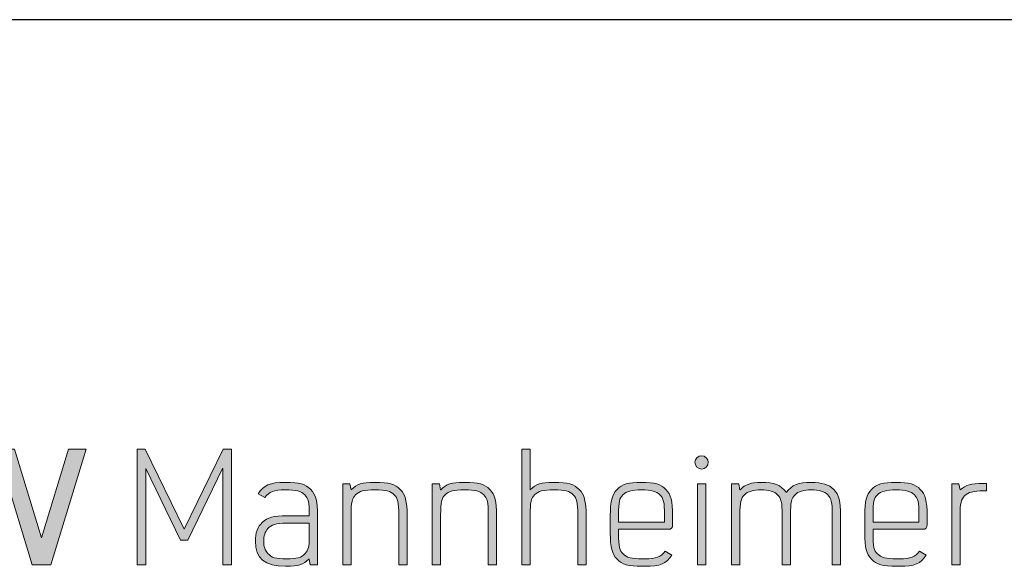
# Model space of a CAD drawing. Header units: metres. Extents: x 0 to 0.185, y 0 to 0.12.
# Tile 5 of 7: x 0.015 to 0.031, y 0.112 to 0.12. Entities that reach past the tile are written whole.
import ezdxf

# ---------------------------------------------------------------- set-up
doc = ezdxf.new("R2010")
doc.units = ezdxf.units.M
doc.header["$MEASUREMENT"] = 0
doc.layers.add('RAM_Logo_MV', color=7, linetype='Continuous', lineweight=25, true_color=0xb5151d)
doc.layers.add('RAM_Stempel_MV', color=7, linetype='Continuous', lineweight=25)

# ---------------------------------------------------------------- blocks, each defined once
blk = doc.blocks.new('MV_Logo')
at = {"layer": 'RAM_Logo_MV', "true_color": 0x181512}
h = blk.add_hatch(color=250, dxfattribs=at)
h.dxf.hatch_style = 2
h.paths.add_polyline_path([(0.39611, 0.33023), (0.40641, 0.33023), (0.40641, 0.3794), (0.40651, 0.3794), (0.42233, 0.3468), (0.43062, 0.3468), (0.44644, 0.3794), (0.44654, 0.3794), (0.44654, 0.33023), (0.45684, 0.33023), (0.45684, 0.40106), (0.44686, 0.40106), (0.42647, 0.3589), (0.40609, 0.40106), (0.39611, 0.40106)])
h.paths.add_polyline_path([(0.4871, 0.33023), (0.49868, 0.33023), (0.52013, 0.40106), (0.5094, 0.40106), (0.49295, 0.3468), (0.49284, 0.3468), (0.47638, 0.40106), (0.46566, 0.40106)])
h.paths.add_polyline_path([(0.55124, 0.33023), (0.55654, 0.33023), (0.55654, 0.38917), (0.55665, 0.38917), (0.57789, 0.34542), (0.58224, 0.34542), (0.60348, 0.38917), (0.60358, 0.38917), (0.60358, 0.33023), (0.60889, 0.33023), (0.60889, 0.40106), (0.6039, 0.40106), (0.58012, 0.35211), (0.58001, 0.35211), (0.55623, 0.40106), (0.55124, 0.40106)])
edge = h.paths.add_edge_path()
edge.add_spline(control_points=[(0.66156, 0.33023), (0.66156, 0.33023), (0.66156, 0.36039), (0.66156, 0.36039), (0.66156, 0.3692), (0.6605, 0.37313), (0.65742, 0.37632), (0.65423, 0.37961), (0.65052, 0.38067), (0.64202, 0.38067), (0.64202, 0.38067), (0.6417, 0.38067), (0.6417, 0.38067), (0.63257, 0.38067), (0.62843, 0.37897), (0.62535, 0.37377), (0.62535, 0.37377), (0.62938, 0.37143), (0.62938, 0.37143), (0.63204, 0.37504), (0.63491, 0.37611), (0.6417, 0.37611), (0.6417, 0.37611), (0.64202, 0.37611), (0.64202, 0.37611), (0.6485, 0.37611), (0.65147, 0.37536), (0.6537, 0.37313), (0.65593, 0.3709), (0.65646, 0.36867), (0.65646, 0.36071), (0.65646, 0.36071), (0.65646, 0.36028), (0.65646, 0.36028), (0.65646, 0.36028), (0.64266, 0.36028), (0.64266, 0.36028), (0.6348, 0.36028), (0.63087, 0.35922), (0.62779, 0.35625), (0.62493, 0.3537), (0.62355, 0.34977), (0.62355, 0.34478), (0.62355, 0.33416), (0.62928, 0.32938), (0.64191, 0.32938), (0.64191, 0.32938), (0.64234, 0.32938), (0.64234, 0.32938), (0.64977, 0.32938), (0.65285, 0.33034), (0.65625, 0.33384), (0.65625, 0.33384), (0.65646, 0.33384), (0.65646, 0.33384), (0.65646, 0.33384), (0.6571, 0.33023), (0.6571, 0.33023), (0.6571, 0.33023), (0.66156, 0.33023), (0.66156, 0.33023), (0.66156, 0.33023), (0.66156, 0.33023), (0.66156, 0.33023)], knot_values=[0, 0, 0, 0, 1, 1, 1, 2, 2, 2, 3, 3, 3, 4, 4, 4, 5, 5, 5, 6, 6, 6, 7, 7, 7, 8, 8, 8, 9, 9, 9, 10, 10, 10, 11, 11, 11, 12, 12, 12, 13, 13, 13, 14, 14, 14, 15, 15, 15, 16, 16, 16, 17, 17, 17, 18, 18, 18, 19, 19, 19, 20, 20, 20, 21, 21, 21, 21], degree=3, periodic=0)
edge = h.paths.add_edge_path()
edge.add_spline(control_points=[(0.65646, 0.35572), (0.65646, 0.35572), (0.65646, 0.34701), (0.65646, 0.34701), (0.65646, 0.34128), (0.65593, 0.33947), (0.65402, 0.33724), (0.65168, 0.33469), (0.64892, 0.33395), (0.64255, 0.33395), (0.63607, 0.33395), (0.63353, 0.33469), (0.63119, 0.33724), (0.62949, 0.33905), (0.62864, 0.3416), (0.62864, 0.34478), (0.62864, 0.34797), (0.62949, 0.35051), (0.63119, 0.35243), (0.63342, 0.35487), (0.63618, 0.35572), (0.64255, 0.35572), (0.64255, 0.35572), (0.65646, 0.35572), (0.65646, 0.35572), (0.65646, 0.35572), (0.65646, 0.35572), (0.65646, 0.35572)], knot_values=[0, 0, 0, 0, 1, 1, 1, 2, 2, 2, 3, 3, 3, 4, 4, 4, 5, 5, 5, 6, 6, 6, 7, 7, 7, 8, 8, 8, 9, 9, 9, 9], degree=3, periodic=0)
edge = h.paths.add_edge_path()
edge.add_spline(control_points=[(0.67695, 0.33023), (0.67695, 0.33023), (0.68205, 0.33023), (0.68205, 0.33023), (0.68205, 0.33023), (0.68205, 0.36082), (0.68205, 0.36082), (0.68205, 0.36867), (0.68258, 0.3709), (0.68481, 0.37313), (0.68704, 0.37536), (0.69001, 0.37611), (0.69649, 0.37611), (0.69649, 0.37611), (0.6967, 0.37611), (0.6967, 0.37611), (0.70318, 0.37611), (0.70615, 0.37536), (0.70838, 0.37313), (0.71061, 0.3709), (0.71114, 0.36867), (0.71114, 0.36082), (0.71114, 0.36082), (0.71114, 0.33023), (0.71114, 0.33023), (0.71114, 0.33023), (0.71624, 0.33023), (0.71624, 0.33023), (0.71624, 0.33023), (0.71624, 0.36039), (0.71624, 0.36039), (0.71624, 0.3692), (0.71518, 0.37313), (0.7121, 0.37642), (0.70891, 0.37961), (0.7052, 0.38067), (0.6967, 0.38067), (0.6967, 0.38067), (0.69617, 0.38067), (0.69617, 0.38067), (0.68863, 0.38067), (0.68566, 0.37971), (0.68216, 0.37621), (0.68216, 0.37621), (0.68205, 0.37621), (0.68205, 0.37621), (0.68205, 0.37621), (0.68131, 0.37982), (0.68131, 0.37982), (0.68131, 0.37982), (0.67695, 0.37982), (0.67695, 0.37982), (0.67695, 0.37982), (0.67695, 0.33023), (0.67695, 0.33023), (0.67695, 0.33023), (0.67695, 0.33023), (0.67695, 0.33023)], knot_values=[0, 0, 0, 0, 1, 1, 1, 2, 2, 2, 3, 3, 3, 4, 4, 4, 5, 5, 5, 6, 6, 6, 7, 7, 7, 8, 8, 8, 9, 9, 9, 10, 10, 10, 11, 11, 11, 12, 12, 12, 13, 13, 13, 14, 14, 14, 15, 15, 15, 16, 16, 16, 17, 17, 17, 18, 18, 18, 19, 19, 19, 19], degree=3, periodic=0)
edge = h.paths.add_edge_path()
edge.add_spline(control_points=[(0.73164, 0.33023), (0.73164, 0.33023), (0.73673, 0.33023), (0.73673, 0.33023), (0.73673, 0.33023), (0.73673, 0.36082), (0.73673, 0.36082), (0.73673, 0.36867), (0.73726, 0.3709), (0.73949, 0.37313), (0.74172, 0.37536), (0.7447, 0.37611), (0.75117, 0.37611), (0.75117, 0.37611), (0.75139, 0.37611), (0.75139, 0.37611), (0.75786, 0.37611), (0.76083, 0.37536), (0.76307, 0.37313), (0.76529, 0.3709), (0.76583, 0.36867), (0.76583, 0.36082), (0.76583, 0.36082), (0.76583, 0.33023), (0.76583, 0.33023), (0.76583, 0.33023), (0.77092, 0.33023), (0.77092, 0.33023), (0.77092, 0.33023), (0.77092, 0.36039), (0.77092, 0.36039), (0.77092, 0.3692), (0.76986, 0.37313), (0.76678, 0.37642), (0.7636, 0.37961), (0.75988, 0.38067), (0.75139, 0.38067), (0.75139, 0.38067), (0.75085, 0.38067), (0.75085, 0.38067), (0.74332, 0.38067), (0.74034, 0.37971), (0.73684, 0.37621), (0.73684, 0.37621), (0.73673, 0.37621), (0.73673, 0.37621), (0.73673, 0.37621), (0.73599, 0.37982), (0.73599, 0.37982), (0.73599, 0.37982), (0.73164, 0.37982), (0.73164, 0.37982), (0.73164, 0.37982), (0.73164, 0.33023), (0.73164, 0.33023), (0.73164, 0.33023), (0.73164, 0.33023), (0.73164, 0.33023)], knot_values=[0, 0, 0, 0, 1, 1, 1, 2, 2, 2, 3, 3, 3, 4, 4, 4, 5, 5, 5, 6, 6, 6, 7, 7, 7, 8, 8, 8, 9, 9, 9, 10, 10, 10, 11, 11, 11, 12, 12, 12, 13, 13, 13, 14, 14, 14, 15, 15, 15, 16, 16, 16, 17, 17, 17, 18, 18, 18, 19, 19, 19, 19], degree=3, periodic=0)
edge = h.paths.add_edge_path()
edge.add_spline(control_points=[(0.78632, 0.33023), (0.78632, 0.33023), (0.79142, 0.33023), (0.79142, 0.33023), (0.79142, 0.33023), (0.79142, 0.36071), (0.79142, 0.36071), (0.79142, 0.36867), (0.79195, 0.3709), (0.79418, 0.37313), (0.79641, 0.37536), (0.79938, 0.37611), (0.80586, 0.37611), (0.80586, 0.37611), (0.80607, 0.37611), (0.80607, 0.37611), (0.81255, 0.37611), (0.81552, 0.37536), (0.81775, 0.37313), (0.81998, 0.3709), (0.82051, 0.36867), (0.82051, 0.36071), (0.82051, 0.36071), (0.82051, 0.33023), (0.82051, 0.33023), (0.82051, 0.33023), (0.82561, 0.33023), (0.82561, 0.33023), (0.82561, 0.33023), (0.82561, 0.36039), (0.82561, 0.36039), (0.82561, 0.3692), (0.82454, 0.37313), (0.82146, 0.37632), (0.81828, 0.37961), (0.81456, 0.38067), (0.80607, 0.38067), (0.80607, 0.38067), (0.80554, 0.38067), (0.80554, 0.38067), (0.798, 0.38067), (0.79503, 0.37971), (0.79152, 0.37621), (0.79152, 0.37621), (0.79142, 0.37621), (0.79142, 0.37621), (0.79142, 0.37621), (0.79142, 0.40106), (0.79142, 0.40106), (0.79142, 0.40106), (0.78632, 0.40106), (0.78632, 0.40106), (0.78632, 0.40106), (0.78632, 0.33023), (0.78632, 0.33023), (0.78632, 0.33023), (0.78632, 0.33023), (0.78632, 0.33023)], knot_values=[0, 0, 0, 0, 1, 1, 1, 2, 2, 2, 3, 3, 3, 4, 4, 4, 5, 5, 5, 6, 6, 6, 7, 7, 7, 8, 8, 8, 9, 9, 9, 10, 10, 10, 11, 11, 11, 12, 12, 12, 13, 13, 13, 14, 14, 14, 15, 15, 15, 16, 16, 16, 17, 17, 17, 18, 18, 18, 19, 19, 19, 19], degree=3, periodic=0)
edge = h.paths.add_edge_path()
edge.add_spline(control_points=[(0.87392, 0.33862), (0.87126, 0.33501), (0.8684, 0.33395), (0.8616, 0.33395), (0.8616, 0.33395), (0.8599, 0.33395), (0.8599, 0.33395), (0.85342, 0.33395), (0.85045, 0.33469), (0.84822, 0.33692), (0.84599, 0.33915), (0.84546, 0.34138), (0.84546, 0.34935), (0.84546, 0.34935), (0.84546, 0.352), (0.84546, 0.352), (0.84546, 0.352), (0.8754, 0.352), (0.8754, 0.352), (0.87785, 0.352), (0.87848, 0.35264), (0.87848, 0.35519), (0.87848, 0.35519), (0.87848, 0.3605), (0.87848, 0.3605), (0.87848, 0.36931), (0.87742, 0.37324), (0.87434, 0.37642), (0.87126, 0.37961), (0.86744, 0.38067), (0.85948, 0.38067), (0.85151, 0.38067), (0.84758, 0.37961), (0.84451, 0.37642), (0.84143, 0.37313), (0.84036, 0.36931), (0.84036, 0.3605), (0.84036, 0.3605), (0.84036, 0.34967), (0.84036, 0.34967), (0.84036, 0.34085), (0.84143, 0.33692), (0.84451, 0.33374), (0.84769, 0.33045), (0.8513, 0.32938), (0.8599, 0.32938), (0.8599, 0.32938), (0.8616, 0.32938), (0.8616, 0.32938), (0.87073, 0.32938), (0.87477, 0.33108), (0.87795, 0.33629), (0.87795, 0.33629), (0.87392, 0.33862), (0.87392, 0.33862), (0.87392, 0.33862), (0.87392, 0.33862), (0.87392, 0.33862)], knot_values=[0, 0, 0, 0, 1, 1, 1, 2, 2, 2, 3, 3, 3, 4, 4, 4, 5, 5, 5, 6, 6, 6, 7, 7, 7, 8, 8, 8, 9, 9, 9, 10, 10, 10, 11, 11, 11, 12, 12, 12, 13, 13, 13, 14, 14, 14, 15, 15, 15, 16, 16, 16, 17, 17, 17, 18, 18, 18, 19, 19, 19, 19], degree=3, periodic=0)
edge = h.paths.add_edge_path()
edge.add_spline(control_points=[(0.84546, 0.35646), (0.84546, 0.35646), (0.84546, 0.36082), (0.84546, 0.36082), (0.84546, 0.3691), (0.84588, 0.3708), (0.84812, 0.37313), (0.85034, 0.37525), (0.85342, 0.37611), (0.85948, 0.37611), (0.86542, 0.37611), (0.8685, 0.37525), (0.87073, 0.37313), (0.87296, 0.3709), (0.87349, 0.36867), (0.87349, 0.36082), (0.87349, 0.36082), (0.87349, 0.35646), (0.87349, 0.35646), (0.87349, 0.35646), (0.84546, 0.35646), (0.84546, 0.35646), (0.84546, 0.35646), (0.84546, 0.35646), (0.84546, 0.35646)], knot_values=[0, 0, 0, 0, 1, 1, 1, 2, 2, 2, 3, 3, 3, 4, 4, 4, 5, 5, 5, 6, 6, 6, 7, 7, 7, 8, 8, 8, 8], degree=3, periodic=0)
edge = h.paths.add_edge_path()
edge.add_spline(control_points=[(0.89621, 0.39702), (0.89398, 0.39702), (0.89207, 0.39511), (0.89207, 0.39299), (0.89207, 0.39076), (0.89398, 0.38885), (0.89621, 0.38885), (0.89834, 0.38885), (0.90025, 0.39076), (0.90025, 0.39299), (0.90025, 0.39511), (0.89834, 0.39702), (0.89621, 0.39702), (0.89621, 0.39702), (0.89621, 0.39702), (0.89621, 0.39702)], knot_values=[0, 0, 0, 0, 1, 1, 1, 2, 2, 2, 3, 3, 3, 4, 4, 4, 5, 5, 5, 5], degree=3, periodic=0)
h.paths.add_polyline_path([(0.89367, 0.33023), (0.89876, 0.33023), (0.89876, 0.37982), (0.89367, 0.37982)])
edge = h.paths.add_edge_path()
edge.add_spline(control_points=[(0.91448, 0.33023), (0.91448, 0.33023), (0.91957, 0.33023), (0.91957, 0.33023), (0.91957, 0.33023), (0.91957, 0.36082), (0.91957, 0.36082), (0.91957, 0.36867), (0.9201, 0.3709), (0.92233, 0.37313), (0.92435, 0.37515), (0.92764, 0.37611), (0.93253, 0.37611), (0.93731, 0.37611), (0.9406, 0.37515), (0.94262, 0.37313), (0.94484, 0.3709), (0.94538, 0.36867), (0.94538, 0.36082), (0.94538, 0.36082), (0.94538, 0.33023), (0.94538, 0.33023), (0.94538, 0.33023), (0.95047, 0.33023), (0.95047, 0.33023), (0.95047, 0.33023), (0.95047, 0.36082), (0.95047, 0.36082), (0.95047, 0.36867), (0.951, 0.3709), (0.95323, 0.37313), (0.95525, 0.37515), (0.95854, 0.37611), (0.96321, 0.37611), (0.96789, 0.37611), (0.97118, 0.37515), (0.97319, 0.37313), (0.97542, 0.3709), (0.97596, 0.36867), (0.97596, 0.36082), (0.97596, 0.36082), (0.97596, 0.33023), (0.97596, 0.33023), (0.97596, 0.33023), (0.98105, 0.33023), (0.98105, 0.33023), (0.98105, 0.33023), (0.98105, 0.36039), (0.98105, 0.36039), (0.98105, 0.3692), (0.9801, 0.37313), (0.97691, 0.37642), (0.97415, 0.37929), (0.9698, 0.38067), (0.96321, 0.38067), (0.95525, 0.38067), (0.95132, 0.37908), (0.94803, 0.37462), (0.94803, 0.37462), (0.94782, 0.37462), (0.94782, 0.37462), (0.94453, 0.37908), (0.9406, 0.38067), (0.93253, 0.38067), (0.92626, 0.38067), (0.92297, 0.3795), (0.91968, 0.37621), (0.91968, 0.37621), (0.91957, 0.37621), (0.91957, 0.37621), (0.91957, 0.37621), (0.91883, 0.37982), (0.91883, 0.37982), (0.91883, 0.37982), (0.91448, 0.37982), (0.91448, 0.37982), (0.91448, 0.37982), (0.91448, 0.33023), (0.91448, 0.33023), (0.91448, 0.33023), (0.91448, 0.33023), (0.91448, 0.33023)], knot_values=[0, 0, 0, 0, 1, 1, 1, 2, 2, 2, 3, 3, 3, 4, 4, 4, 5, 5, 5, 6, 6, 6, 7, 7, 7, 8, 8, 8, 9, 9, 9, 10, 10, 10, 11, 11, 11, 12, 12, 12, 13, 13, 13, 14, 14, 14, 15, 15, 15, 16, 16, 16, 17, 17, 17, 18, 18, 18, 19, 19, 19, 20, 20, 20, 21, 21, 21, 22, 22, 22, 23, 23, 23, 24, 24, 24, 25, 25, 25, 26, 26, 26, 27, 27, 27, 27], degree=3, periodic=0)
edge = h.paths.add_edge_path()
edge.add_spline(control_points=[(1.02936, 0.33862), (1.02671, 0.33501), (1.02384, 0.33395), (1.01705, 0.33395), (1.01705, 0.33395), (1.01535, 0.33395), (1.01535, 0.33395), (1.00887, 0.33395), (1.0059, 0.33469), (1.00367, 0.33692), (1.00144, 0.33915), (1.00091, 0.34138), (1.00091, 0.34935), (1.00091, 0.34935), (1.00091, 0.352), (1.00091, 0.352), (1.00091, 0.352), (1.03085, 0.352), (1.03085, 0.352), (1.03329, 0.352), (1.03393, 0.35264), (1.03393, 0.35519), (1.03393, 0.35519), (1.03393, 0.3605), (1.03393, 0.3605), (1.03393, 0.36931), (1.03287, 0.37324), (1.02979, 0.37642), (1.02671, 0.37961), (1.02289, 0.38067), (1.01492, 0.38067), (1.00696, 0.38067), (1.00303, 0.37961), (0.99995, 0.37642), (0.99687, 0.37313), (0.99581, 0.36931), (0.99581, 0.3605), (0.99581, 0.3605), (0.99581, 0.34967), (0.99581, 0.34967), (0.99581, 0.34085), (0.99687, 0.33692), (0.99995, 0.33374), (1.00314, 0.33045), (1.00675, 0.32938), (1.01535, 0.32938), (1.01535, 0.32938), (1.01705, 0.32938), (1.01705, 0.32938), (1.02618, 0.32938), (1.03021, 0.33108), (1.0334, 0.33629), (1.0334, 0.33629), (1.02936, 0.33862), (1.02936, 0.33862), (1.02936, 0.33862), (1.02936, 0.33862), (1.02936, 0.33862)], knot_values=[0, 0, 0, 0, 1, 1, 1, 2, 2, 2, 3, 3, 3, 4, 4, 4, 5, 5, 5, 6, 6, 6, 7, 7, 7, 8, 8, 8, 9, 9, 9, 10, 10, 10, 11, 11, 11, 12, 12, 12, 13, 13, 13, 14, 14, 14, 15, 15, 15, 16, 16, 16, 17, 17, 17, 18, 18, 18, 19, 19, 19, 19], degree=3, periodic=0)
edge = h.paths.add_edge_path()
edge.add_spline(control_points=[(1.00091, 0.35646), (1.00091, 0.35646), (1.00091, 0.36082), (1.00091, 0.36082), (1.00091, 0.3691), (1.00133, 0.3708), (1.00356, 0.37313), (1.00579, 0.37525), (1.00887, 0.37611), (1.01492, 0.37611), (1.02087, 0.37611), (1.02395, 0.37525), (1.02618, 0.37313), (1.02841, 0.3709), (1.02894, 0.36867), (1.02894, 0.36082), (1.02894, 0.36082), (1.02894, 0.35646), (1.02894, 0.35646), (1.02894, 0.35646), (1.00091, 0.35646), (1.00091, 0.35646), (1.00091, 0.35646), (1.00091, 0.35646), (1.00091, 0.35646)], knot_values=[0, 0, 0, 0, 1, 1, 1, 2, 2, 2, 3, 3, 3, 4, 4, 4, 5, 5, 5, 6, 6, 6, 7, 7, 7, 8, 8, 8, 8], degree=3, periodic=0)
edge = h.paths.add_edge_path()
edge.add_spline(control_points=[(1.04901, 0.33023), (1.04901, 0.33023), (1.0541, 0.33023), (1.0541, 0.33023), (1.0541, 0.33023), (1.0541, 0.36018), (1.0541, 0.36018), (1.0541, 0.36803), (1.05463, 0.37026), (1.05686, 0.3725), (1.05909, 0.37472), (1.06207, 0.37547), (1.06854, 0.37547), (1.06854, 0.37547), (1.07024, 0.37547), (1.07024, 0.37547), (1.07024, 0.37547), (1.07024, 0.38003), (1.07024, 0.38003), (1.07024, 0.38003), (1.06822, 0.38003), (1.06822, 0.38003), (1.06047, 0.38003), (1.05771, 0.37929), (1.05421, 0.37611), (1.05421, 0.37611), (1.0541, 0.37611), (1.0541, 0.37611), (1.0541, 0.37611), (1.05336, 0.37982), (1.05336, 0.37982), (1.05336, 0.37982), (1.04901, 0.37982), (1.04901, 0.37982), (1.04901, 0.37982), (1.04901, 0.33023), (1.04901, 0.33023), (1.04901, 0.33023), (1.04901, 0.33023), (1.04901, 0.33023)], knot_values=[0, 0, 0, 0, 1, 1, 1, 2, 2, 2, 3, 3, 3, 4, 4, 4, 5, 5, 5, 6, 6, 6, 7, 7, 7, 8, 8, 8, 9, 9, 9, 10, 10, 10, 11, 11, 11, 12, 12, 12, 13, 13, 13, 13], degree=3, periodic=0)
at = {"layer": 'RAM_Logo_MV', "color": 250, "lineweight": 0, "true_color": 0x181512}
for points in [[(0.4871, 0.33023), (0.49868, 0.33023), (0.52013, 0.40106), (0.5094, 0.40106), (0.49295, 0.3468), (0.49284, 0.3468), (0.47638, 0.40106), (0.46566, 0.40106), (0.4871, 0.33023), (0.4871, 0.33023)], [(0.55124, 0.33023), (0.55654, 0.33023), (0.55654, 0.38917), (0.55665, 0.38917), (0.57789, 0.34542), (0.58224, 0.34542), (0.60348, 0.38917), (0.60358, 0.38917), (0.60358, 0.33023), (0.60889, 0.33023), (0.60889, 0.40106), (0.6039, 0.40106), (0.58012, 0.35211), (0.58001, 0.35211), (0.55623, 0.40106), (0.55124, 0.40106), (0.55124, 0.33023), (0.55124, 0.33023)], [(0.89367, 0.33023), (0.89876, 0.33023), (0.89876, 0.37982), (0.89367, 0.37982), (0.89367, 0.33023), (0.89367, 0.33023)]]:
    blk.add_lwpolyline(points, dxfattribs=at)
for points, knots in [([(0.78632, 0.33023), (0.78632, 0.33023), (0.79142, 0.33023), (0.79142, 0.33023), (0.79142, 0.33023), (0.79142, 0.36071), (0.79142, 0.36071), (0.79142, 0.36867), (0.79195, 0.3709), (0.79418, 0.37313), (0.79641, 0.37536), (0.79938, 0.37611), (0.80586, 0.37611), (0.80586, 0.37611), (0.80607, 0.37611), (0.80607, 0.37611), (0.81255, 0.37611), (0.81552, 0.37536), (0.81775, 0.37313), (0.81998, 0.3709), (0.82051, 0.36867), (0.82051, 0.36071), (0.82051, 0.36071), (0.82051, 0.33023), (0.82051, 0.33023), (0.82051, 0.33023), (0.82561, 0.33023), (0.82561, 0.33023), (0.82561, 0.33023), (0.82561, 0.36039), (0.82561, 0.36039), (0.82561, 0.3692), (0.82454, 0.37313), (0.82146, 0.37632), (0.81828, 0.37961), (0.81456, 0.38067), (0.80607, 0.38067), (0.80607, 0.38067), (0.80554, 0.38067), (0.80554, 0.38067), (0.798, 0.38067), (0.79503, 0.37971), (0.79152, 0.37621), (0.79152, 0.37621), (0.79142, 0.37621), (0.79142, 0.37621), (0.79142, 0.37621), (0.79142, 0.40106), (0.79142, 0.40106), (0.79142, 0.40106), (0.78632, 0.40106), (0.78632, 0.40106), (0.78632, 0.40106), (0.78632, 0.33023), (0.78632, 0.33023), (0.78632, 0.33023), (0.78632, 0.33023), (0.78632, 0.33023)], [0, 0, 0, 0, 1, 1, 1, 2, 2, 2, 3, 3, 3, 4, 4, 4, 5, 5, 5, 6, 6, 6, 7, 7, 7, 8, 8, 8, 9, 9, 9, 10, 10, 10, 11, 11, 11, 12, 12, 12, 13, 13, 13, 14, 14, 14, 15, 15, 15, 16, 16, 16, 17, 17, 17, 18, 18, 18, 19, 19, 19, 19]), ([(0.89621, 0.39702), (0.89398, 0.39702), (0.89207, 0.39511), (0.89207, 0.39299), (0.89207, 0.39076), (0.89398, 0.38885), (0.89621, 0.38885), (0.89834, 0.38885), (0.90025, 0.39076), (0.90025, 0.39299), (0.90025, 0.39511), (0.89834, 0.39702), (0.89621, 0.39702), (0.89621, 0.39702), (0.89621, 0.39702), (0.89621, 0.39702)], [0, 0, 0, 0, 1, 1, 1, 2, 2, 2, 3, 3, 3, 4, 4, 4, 5, 5, 5, 5]), ([(0.66156, 0.33023), (0.66156, 0.33023), (0.66156, 0.36039), (0.66156, 0.36039), (0.66156, 0.3692), (0.6605, 0.37313), (0.65742, 0.37632), (0.65423, 0.37961), (0.65052, 0.38067), (0.64202, 0.38067), (0.64202, 0.38067), (0.6417, 0.38067), (0.6417, 0.38067), (0.63257, 0.38067), (0.62843, 0.37897), (0.62535, 0.37377), (0.62535, 0.37377), (0.62938, 0.37143), (0.62938, 0.37143), (0.63204, 0.37504), (0.63491, 0.37611), (0.6417, 0.37611), (0.6417, 0.37611), (0.64202, 0.37611), (0.64202, 0.37611), (0.6485, 0.37611), (0.65147, 0.37536), (0.6537, 0.37313), (0.65593, 0.3709), (0.65646, 0.36867), (0.65646, 0.36071), (0.65646, 0.36071), (0.65646, 0.36028), (0.65646, 0.36028), (0.65646, 0.36028), (0.64266, 0.36028), (0.64266, 0.36028), (0.6348, 0.36028), (0.63087, 0.35922), (0.62779, 0.35625), (0.62493, 0.3537), (0.62355, 0.34977), (0.62355, 0.34478), (0.62355, 0.33416), (0.62928, 0.32938), (0.64191, 0.32938), (0.64191, 0.32938), (0.64234, 0.32938), (0.64234, 0.32938), (0.64977, 0.32938), (0.65285, 0.33034), (0.65625, 0.33384), (0.65625, 0.33384), (0.65646, 0.33384), (0.65646, 0.33384), (0.65646, 0.33384), (0.6571, 0.33023), (0.6571, 0.33023), (0.6571, 0.33023), (0.66156, 0.33023), (0.66156, 0.33023), (0.66156, 0.33023), (0.66156, 0.33023), (0.66156, 0.33023)], [0, 0, 0, 0, 1, 1, 1, 2, 2, 2, 3, 3, 3, 4, 4, 4, 5, 5, 5, 6, 6, 6, 7, 7, 7, 8, 8, 8, 9, 9, 9, 10, 10, 10, 11, 11, 11, 12, 12, 12, 13, 13, 13, 14, 14, 14, 15, 15, 15, 16, 16, 16, 17, 17, 17, 18, 18, 18, 19, 19, 19, 20, 20, 20, 21, 21, 21, 21]), ([(0.67695, 0.33023), (0.67695, 0.33023), (0.68205, 0.33023), (0.68205, 0.33023), (0.68205, 0.33023), (0.68205, 0.36082), (0.68205, 0.36082), (0.68205, 0.36867), (0.68258, 0.3709), (0.68481, 0.37313), (0.68704, 0.37536), (0.69001, 0.37611), (0.69649, 0.37611), (0.69649, 0.37611), (0.6967, 0.37611), (0.6967, 0.37611), (0.70318, 0.37611), (0.70615, 0.37536), (0.70838, 0.37313), (0.71061, 0.3709), (0.71114, 0.36867), (0.71114, 0.36082), (0.71114, 0.36082), (0.71114, 0.33023), (0.71114, 0.33023), (0.71114, 0.33023), (0.71624, 0.33023), (0.71624, 0.33023), (0.71624, 0.33023), (0.71624, 0.36039), (0.71624, 0.36039), (0.71624, 0.3692), (0.71518, 0.37313), (0.7121, 0.37642), (0.70891, 0.37961), (0.7052, 0.38067), (0.6967, 0.38067), (0.6967, 0.38067), (0.69617, 0.38067), (0.69617, 0.38067), (0.68863, 0.38067), (0.68566, 0.37971), (0.68216, 0.37621), (0.68216, 0.37621), (0.68205, 0.37621), (0.68205, 0.37621), (0.68205, 0.37621), (0.68131, 0.37982), (0.68131, 0.37982), (0.68131, 0.37982), (0.67695, 0.37982), (0.67695, 0.37982), (0.67695, 0.37982), (0.67695, 0.33023), (0.67695, 0.33023), (0.67695, 0.33023), (0.67695, 0.33023), (0.67695, 0.33023)], [0, 0, 0, 0, 1, 1, 1, 2, 2, 2, 3, 3, 3, 4, 4, 4, 5, 5, 5, 6, 6, 6, 7, 7, 7, 8, 8, 8, 9, 9, 9, 10, 10, 10, 11, 11, 11, 12, 12, 12, 13, 13, 13, 14, 14, 14, 15, 15, 15, 16, 16, 16, 17, 17, 17, 18, 18, 18, 19, 19, 19, 19]), ([(0.73164, 0.33023), (0.73164, 0.33023), (0.73673, 0.33023), (0.73673, 0.33023), (0.73673, 0.33023), (0.73673, 0.36082), (0.73673, 0.36082), (0.73673, 0.36867), (0.73726, 0.3709), (0.73949, 0.37313), (0.74172, 0.37536), (0.7447, 0.37611), (0.75117, 0.37611), (0.75117, 0.37611), (0.75139, 0.37611), (0.75139, 0.37611), (0.75786, 0.37611), (0.76083, 0.37536), (0.76307, 0.37313), (0.76529, 0.3709), (0.76583, 0.36867), (0.76583, 0.36082), (0.76583, 0.36082), (0.76583, 0.33023), (0.76583, 0.33023), (0.76583, 0.33023), (0.77092, 0.33023), (0.77092, 0.33023), (0.77092, 0.33023), (0.77092, 0.36039), (0.77092, 0.36039), (0.77092, 0.3692), (0.76986, 0.37313), (0.76678, 0.37642), (0.7636, 0.37961), (0.75988, 0.38067), (0.75139, 0.38067), (0.75139, 0.38067), (0.75085, 0.38067), (0.75085, 0.38067), (0.74332, 0.38067), (0.74034, 0.37971), (0.73684, 0.37621), (0.73684, 0.37621), (0.73673, 0.37621), (0.73673, 0.37621), (0.73673, 0.37621), (0.73599, 0.37982), (0.73599, 0.37982), (0.73599, 0.37982), (0.73164, 0.37982), (0.73164, 0.37982), (0.73164, 0.37982), (0.73164, 0.33023), (0.73164, 0.33023), (0.73164, 0.33023), (0.73164, 0.33023), (0.73164, 0.33023)], [0, 0, 0, 0, 1, 1, 1, 2, 2, 2, 3, 3, 3, 4, 4, 4, 5, 5, 5, 6, 6, 6, 7, 7, 7, 8, 8, 8, 9, 9, 9, 10, 10, 10, 11, 11, 11, 12, 12, 12, 13, 13, 13, 14, 14, 14, 15, 15, 15, 16, 16, 16, 17, 17, 17, 18, 18, 18, 19, 19, 19, 19]), ([(0.87392, 0.33862), (0.87126, 0.33501), (0.8684, 0.33395), (0.8616, 0.33395), (0.8616, 0.33395), (0.8599, 0.33395), (0.8599, 0.33395), (0.85342, 0.33395), (0.85045, 0.33469), (0.84822, 0.33692), (0.84599, 0.33915), (0.84546, 0.34138), (0.84546, 0.34935), (0.84546, 0.34935), (0.84546, 0.352), (0.84546, 0.352), (0.84546, 0.352), (0.8754, 0.352), (0.8754, 0.352), (0.87785, 0.352), (0.87848, 0.35264), (0.87848, 0.35519), (0.87848, 0.35519), (0.87848, 0.3605), (0.87848, 0.3605), (0.87848, 0.36931), (0.87742, 0.37324), (0.87434, 0.37642), (0.87126, 0.37961), (0.86744, 0.38067), (0.85948, 0.38067), (0.85151, 0.38067), (0.84758, 0.37961), (0.84451, 0.37642), (0.84143, 0.37313), (0.84036, 0.36931), (0.84036, 0.3605), (0.84036, 0.3605), (0.84036, 0.34967), (0.84036, 0.34967), (0.84036, 0.34085), (0.84143, 0.33692), (0.84451, 0.33374), (0.84769, 0.33045), (0.8513, 0.32938), (0.8599, 0.32938), (0.8599, 0.32938), (0.8616, 0.32938), (0.8616, 0.32938), (0.87073, 0.32938), (0.87477, 0.33108), (0.87795, 0.33629), (0.87795, 0.33629), (0.87392, 0.33862), (0.87392, 0.33862), (0.87392, 0.33862), (0.87392, 0.33862), (0.87392, 0.33862)], [0, 0, 0, 0, 1, 1, 1, 2, 2, 2, 3, 3, 3, 4, 4, 4, 5, 5, 5, 6, 6, 6, 7, 7, 7, 8, 8, 8, 9, 9, 9, 10, 10, 10, 11, 11, 11, 12, 12, 12, 13, 13, 13, 14, 14, 14, 15, 15, 15, 16, 16, 16, 17, 17, 17, 18, 18, 18, 19, 19, 19, 19]), ([(0.91448, 0.33023), (0.91448, 0.33023), (0.91957, 0.33023), (0.91957, 0.33023), (0.91957, 0.33023), (0.91957, 0.36082), (0.91957, 0.36082), (0.91957, 0.36867), (0.9201, 0.3709), (0.92233, 0.37313), (0.92435, 0.37515), (0.92764, 0.37611), (0.93253, 0.37611), (0.93731, 0.37611), (0.9406, 0.37515), (0.94262, 0.37313), (0.94484, 0.3709), (0.94538, 0.36867), (0.94538, 0.36082), (0.94538, 0.36082), (0.94538, 0.33023), (0.94538, 0.33023), (0.94538, 0.33023), (0.95047, 0.33023), (0.95047, 0.33023), (0.95047, 0.33023), (0.95047, 0.36082), (0.95047, 0.36082), (0.95047, 0.36867), (0.951, 0.3709), (0.95323, 0.37313), (0.95525, 0.37515), (0.95854, 0.37611), (0.96321, 0.37611), (0.96789, 0.37611), (0.97118, 0.37515), (0.97319, 0.37313), (0.97542, 0.3709), (0.97596, 0.36867), (0.97596, 0.36082), (0.97596, 0.36082), (0.97596, 0.33023), (0.97596, 0.33023), (0.97596, 0.33023), (0.98105, 0.33023), (0.98105, 0.33023), (0.98105, 0.33023), (0.98105, 0.36039), (0.98105, 0.36039), (0.98105, 0.3692), (0.9801, 0.37313), (0.97691, 0.37642), (0.97415, 0.37929), (0.9698, 0.38067), (0.96321, 0.38067), (0.95525, 0.38067), (0.95132, 0.37908), (0.94803, 0.37462), (0.94803, 0.37462), (0.94782, 0.37462), (0.94782, 0.37462), (0.94453, 0.37908), (0.9406, 0.38067), (0.93253, 0.38067), (0.92626, 0.38067), (0.92297, 0.3795), (0.91968, 0.37621), (0.91968, 0.37621), (0.91957, 0.37621), (0.91957, 0.37621), (0.91957, 0.37621), (0.91883, 0.37982), (0.91883, 0.37982), (0.91883, 0.37982), (0.91448, 0.37982), (0.91448, 0.37982), (0.91448, 0.37982), (0.91448, 0.33023), (0.91448, 0.33023), (0.91448, 0.33023), (0.91448, 0.33023), (0.91448, 0.33023)], [0, 0, 0, 0, 1, 1, 1, 2, 2, 2, 3, 3, 3, 4, 4, 4, 5, 5, 5, 6, 6, 6, 7, 7, 7, 8, 8, 8, 9, 9, 9, 10, 10, 10, 11, 11, 11, 12, 12, 12, 13, 13, 13, 14, 14, 14, 15, 15, 15, 16, 16, 16, 17, 17, 17, 18, 18, 18, 19, 19, 19, 20, 20, 20, 21, 21, 21, 22, 22, 22, 23, 23, 23, 24, 24, 24, 25, 25, 25, 26, 26, 26, 27, 27, 27, 27]), ([(1.02936, 0.33862), (1.02671, 0.33501), (1.02384, 0.33395), (1.01705, 0.33395), (1.01705, 0.33395), (1.01535, 0.33395), (1.01535, 0.33395), (1.00887, 0.33395), (1.0059, 0.33469), (1.00367, 0.33692), (1.00144, 0.33915), (1.00091, 0.34138), (1.00091, 0.34935), (1.00091, 0.34935), (1.00091, 0.352), (1.00091, 0.352), (1.00091, 0.352), (1.03085, 0.352), (1.03085, 0.352), (1.03329, 0.352), (1.03393, 0.35264), (1.03393, 0.35519), (1.03393, 0.35519), (1.03393, 0.3605), (1.03393, 0.3605), (1.03393, 0.36931), (1.03287, 0.37324), (1.02979, 0.37642), (1.02671, 0.37961), (1.02289, 0.38067), (1.01492, 0.38067), (1.00696, 0.38067), (1.00303, 0.37961), (0.99995, 0.37642), (0.99687, 0.37313), (0.99581, 0.36931), (0.99581, 0.3605), (0.99581, 0.3605), (0.99581, 0.34967), (0.99581, 0.34967), (0.99581, 0.34085), (0.99687, 0.33692), (0.99995, 0.33374), (1.00314, 0.33045), (1.00675, 0.32938), (1.01535, 0.32938), (1.01535, 0.32938), (1.01705, 0.32938), (1.01705, 0.32938), (1.02618, 0.32938), (1.03021, 0.33108), (1.0334, 0.33629), (1.0334, 0.33629), (1.02936, 0.33862), (1.02936, 0.33862), (1.02936, 0.33862), (1.02936, 0.33862), (1.02936, 0.33862)], [0, 0, 0, 0, 1, 1, 1, 2, 2, 2, 3, 3, 3, 4, 4, 4, 5, 5, 5, 6, 6, 6, 7, 7, 7, 8, 8, 8, 9, 9, 9, 10, 10, 10, 11, 11, 11, 12, 12, 12, 13, 13, 13, 14, 14, 14, 15, 15, 15, 16, 16, 16, 17, 17, 17, 18, 18, 18, 19, 19, 19, 19]), ([(1.04901, 0.33023), (1.04901, 0.33023), (1.0541, 0.33023), (1.0541, 0.33023), (1.0541, 0.33023), (1.0541, 0.36018), (1.0541, 0.36018), (1.0541, 0.36803), (1.05463, 0.37026), (1.05686, 0.3725), (1.05909, 0.37472), (1.06207, 0.37547), (1.06854, 0.37547), (1.06854, 0.37547), (1.07024, 0.37547), (1.07024, 0.37547), (1.07024, 0.37547), (1.07024, 0.38003), (1.07024, 0.38003), (1.07024, 0.38003), (1.06822, 0.38003), (1.06822, 0.38003), (1.06047, 0.38003), (1.05771, 0.37929), (1.05421, 0.37611), (1.05421, 0.37611), (1.0541, 0.37611), (1.0541, 0.37611), (1.0541, 0.37611), (1.05336, 0.37982), (1.05336, 0.37982), (1.05336, 0.37982), (1.04901, 0.37982), (1.04901, 0.37982), (1.04901, 0.37982), (1.04901, 0.33023), (1.04901, 0.33023), (1.04901, 0.33023), (1.04901, 0.33023), (1.04901, 0.33023)], [0, 0, 0, 0, 1, 1, 1, 2, 2, 2, 3, 3, 3, 4, 4, 4, 5, 5, 5, 6, 6, 6, 7, 7, 7, 8, 8, 8, 9, 9, 9, 10, 10, 10, 11, 11, 11, 12, 12, 12, 13, 13, 13, 13]), ([(0.84546, 0.35646), (0.84546, 0.35646), (0.84546, 0.36082), (0.84546, 0.36082), (0.84546, 0.3691), (0.84588, 0.3708), (0.84812, 0.37313), (0.85034, 0.37525), (0.85342, 0.37611), (0.85948, 0.37611), (0.86542, 0.37611), (0.8685, 0.37525), (0.87073, 0.37313), (0.87296, 0.3709), (0.87349, 0.36867), (0.87349, 0.36082), (0.87349, 0.36082), (0.87349, 0.35646), (0.87349, 0.35646), (0.87349, 0.35646), (0.84546, 0.35646), (0.84546, 0.35646), (0.84546, 0.35646), (0.84546, 0.35646), (0.84546, 0.35646)], [0, 0, 0, 0, 1, 1, 1, 2, 2, 2, 3, 3, 3, 4, 4, 4, 5, 5, 5, 6, 6, 6, 7, 7, 7, 8, 8, 8, 8]), ([(1.00091, 0.35646), (1.00091, 0.35646), (1.00091, 0.36082), (1.00091, 0.36082), (1.00091, 0.3691), (1.00133, 0.3708), (1.00356, 0.37313), (1.00579, 0.37525), (1.00887, 0.37611), (1.01492, 0.37611), (1.02087, 0.37611), (1.02395, 0.37525), (1.02618, 0.37313), (1.02841, 0.3709), (1.02894, 0.36867), (1.02894, 0.36082), (1.02894, 0.36082), (1.02894, 0.35646), (1.02894, 0.35646), (1.02894, 0.35646), (1.00091, 0.35646), (1.00091, 0.35646), (1.00091, 0.35646), (1.00091, 0.35646), (1.00091, 0.35646)], [0, 0, 0, 0, 1, 1, 1, 2, 2, 2, 3, 3, 3, 4, 4, 4, 5, 5, 5, 6, 6, 6, 7, 7, 7, 8, 8, 8, 8]), ([(0.65646, 0.35572), (0.65646, 0.35572), (0.65646, 0.34701), (0.65646, 0.34701), (0.65646, 0.34128), (0.65593, 0.33947), (0.65402, 0.33724), (0.65168, 0.33469), (0.64892, 0.33395), (0.64255, 0.33395), (0.63607, 0.33395), (0.63353, 0.33469), (0.63119, 0.33724), (0.62949, 0.33905), (0.62864, 0.3416), (0.62864, 0.34478), (0.62864, 0.34797), (0.62949, 0.35051), (0.63119, 0.35243), (0.63342, 0.35487), (0.63618, 0.35572), (0.64255, 0.35572), (0.64255, 0.35572), (0.65646, 0.35572), (0.65646, 0.35572), (0.65646, 0.35572), (0.65646, 0.35572), (0.65646, 0.35572)], [0, 0, 0, 0, 1, 1, 1, 2, 2, 2, 3, 3, 3, 4, 4, 4, 5, 5, 5, 6, 6, 6, 7, 7, 7, 8, 8, 8, 9, 9, 9, 9])]:
    blk.add_open_spline(points, degree=3, knots=knots, dxfattribs=at)

msp = doc.modelspace()

# ---------------------------------------------------------------- linework, layer by layer
at = {"layer": 'RAM_Stempel_MV'}
msp.add_line((0.185, 0.120222), (0, 0.120222), dxfattribs=at)

# ---------------------------------------------------------------- block references
at = {"layer": 'RAM_Stempel_MV', "color": 7, "linetype": 'Continuous', "xscale": 0.02540000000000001, "yscale": 0.02540000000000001, "zscale": 0.02540000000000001}
msp.add_blockref('MV_Logo', (0.003098, 0.103368), dxfattribs=at)

doc.saveas('drawing.dxf')
